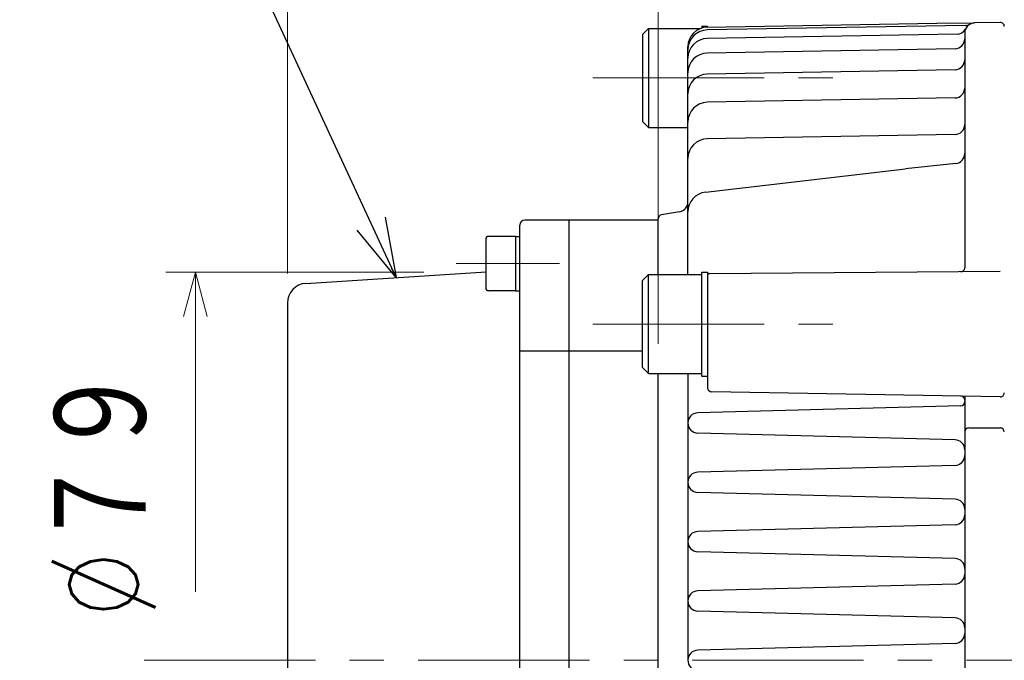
# Model space of a CAD drawing. Header units: millimetres. Extents: x 0 to 1300, y 0 to 891.
# Tile 121 of 148: x 338 to 438, y 600 to 665. Entities that reach past the tile are written whole.
import ezdxf

# ---------------------------------------------------------------- set-up
doc = ezdxf.new("R2010")
doc.units = ezdxf.units.MM
doc.header["$LTSCALE"] = 0.545669
doc.linetypes.add('CENTER', pattern=[50.8, 31.75, -6.35, 6.35, -6.35])
doc.layers.add('NoLayerName_001', color=7, linetype='Continuous')
doc.styles.get("Standard").update_dxf_attribs({"font": 'txt', "bigfont": 'extfont2'})
doc.dimstyles.get("Standard").update_dxf_attribs({"dimtxt": 2.5, "dimasz": 2.5, "dimexe": 1, "dimexo": 1, "dimtad": 1, "dimdec": 3, "dimzin": 0, "dimdsep": 46, "dimtxsty": 'Standard', "dimcen": 2.5, "dimadec": 3, "dimazin": 0, "dimtfac": 0.75, "dimtdec": 3, "dimtmove": 0, "dimatfit": 3, "dimfxl": 1, "dimarcsym": 0})

# ---------------------------------------------------------------- blocks, each defined once
blk = doc.blocks.new('_OPEN30')
at = {"color": 0, "linetype": 'ByBlock', "lineweight": -2}
for p, q in [((-1, 0.267949), (0, 0)), ((0, 0), (-1, -0.267949)), ((0, 0), (-1, 0))]:
    blk.add_line(p, q, dxfattribs=at)
blk = doc.blocks.new('*D37')
at = {"layer": 'Defpoints', "color": 0}
for p in [(382.308, 639.265), (356.19, 606.916), (356.19, 606.916)]:
    blk.add_point(p, dxfattribs=at)
at = {"layer": 'NoLayerName_001', "color": 0, "linetype": 'Continuous', "lineweight": 13}
for p, q in [((379.308, 639.265), (353.19, 639.265)), ((356.19, 634.765), (356.19, 606.916))]:
    blk.add_line(p, q, dxfattribs=at)
at = {"layer": 'NoLayerName_001', "color": 0, "lineweight": 13, "xscale": 4.5, "yscale": 4.5, "zscale": 4.5, "rotation": 90}
blk.add_blockref('_OPEN30', (356.19, 639.265), dxfattribs=at)
at = {"layer": 'NoLayerName_001', "color": 0, "lineweight": 13, "insert": (346.916, 616.915), "char_height": 10.5, "attachment_point": 5, "rotation": 90}
blk.add_mtext('\\W0.8000;%%c７９', dxfattribs=at)
blk = doc.blocks.new('_NONE')
blk = doc.blocks.new('*D50')
at = {"layer": 'Defpoints', "color": 0}
for p in [(365.5, 808.511), (365.5, 636.124), (663, 604)]:
    blk.add_point(p, dxfattribs=at)
at = {"layer": 'NoLayerName_001', "color": 0, "linetype": 'Continuous', "lineweight": 13}
for p, q in [((365.5, 639.124), (365.5, 811.511)), ((663, 607), (663, 811.511)), ((658.5, 808.511), (370, 808.511))]:
    blk.add_line(p, q, dxfattribs=at)
at = {"layer": 'NoLayerName_001', "color": 0, "lineweight": 13, "xscale": 4.5, "yscale": 4.5, "zscale": 4.5, "rotation": 180}
blk.add_blockref('_OPEN30', (365.5, 808.511), dxfattribs=at)
at = {"layer": 'NoLayerName_001', "color": 0, "lineweight": 13, "xscale": 4.5, "yscale": 4.5, "zscale": 4.5}
blk.add_blockref('_OPEN30', (663, 808.511), dxfattribs=at)
at = {"layer": 'NoLayerName_001', "color": 0, "lineweight": 13, "insert": (514.25, 817.733), "char_height": 10.5, "attachment_point": 5}
blk.add_mtext('\\W0.8000;２９８', dxfattribs=at)
blk = doc.blocks.new('*D51')
at = {"layer": 'Defpoints', "color": 0}
for p in [(365.5, 780), (600, 665), (365.5, 636.124)]:
    blk.add_point(p, dxfattribs=at)
at = {"layer": 'NoLayerName_001', "color": 0, "linetype": 'Continuous', "lineweight": 13}
for p, q in [((365.5, 639.124), (365.5, 783)), ((600, 668), (600, 783)), ((595.5, 780), (370, 780))]:
    blk.add_line(p, q, dxfattribs=at)
at = {"layer": 'NoLayerName_001', "color": 0, "lineweight": 13, "xscale": 4.5, "yscale": 4.5, "zscale": 4.5, "rotation": 180}
blk.add_blockref('_OPEN30', (365.5, 780), dxfattribs=at)
at = {"layer": 'NoLayerName_001', "color": 0, "lineweight": 13, "xscale": 4.5, "yscale": 4.5, "zscale": 4.5}
blk.add_blockref('_OPEN30', (600, 780), dxfattribs=at)
at = {"layer": 'NoLayerName_001', "color": 0, "lineweight": 13, "insert": (482.75, 789.295), "char_height": 10.5, "attachment_point": 5}
blk.add_mtext('\\W0.8000;２３５', dxfattribs=at)
blk = doc.blocks.new('*D52')
at = {"layer": 'Defpoints', "color": 0}
for p in [(403, 757.5), (600, 665), (403, 644.661)]:
    blk.add_point(p, dxfattribs=at)
at = {"layer": 'NoLayerName_001', "color": 0, "linetype": 'Continuous', "lineweight": 13}
for p, q in [((403, 647.661), (403, 760.5)), ((600, 668), (600, 760.5)), ((595.5, 757.5), (407.5, 757.5))]:
    blk.add_line(p, q, dxfattribs=at)
at = {"layer": 'NoLayerName_001', "color": 0, "lineweight": 13, "xscale": 4.5, "yscale": 4.5, "zscale": 4.5, "rotation": 180}
blk.add_blockref('_OPEN30', (403, 757.5), dxfattribs=at)
at = {"layer": 'NoLayerName_001', "color": 0, "lineweight": 13, "xscale": 4.5, "yscale": 4.5, "zscale": 4.5}
blk.add_blockref('_OPEN30', (600, 757.5), dxfattribs=at)
at = {"layer": 'NoLayerName_001', "color": 0, "lineweight": 13, "insert": (501.5, 765.86), "char_height": 10.5, "attachment_point": 5}
blk.add_mtext('\\W0.8000;197', dxfattribs=at)
blk = doc.blocks.new('*D53')
at = {"layer": 'Defpoints', "color": 0}
for p in [(403, 757.5), (365.5, 636.124), (403, 629)]:
    blk.add_point(p, dxfattribs=at)
at = {"layer": 'NoLayerName_001', "color": 0, "linetype": 'Continuous', "lineweight": 13}
for p, q in [((365.5, 639.124), (365.5, 760.5)), ((403, 632), (403, 760.5)), ((370, 757.5), (398.5, 757.5))]:
    blk.add_line(p, q, dxfattribs=at)
at = {"layer": 'NoLayerName_001', "color": 0, "lineweight": 13, "xscale": 4.5, "yscale": 4.5, "zscale": 4.5, "rotation": 180}
blk.add_blockref('_OPEN30', (365.5, 757.5), dxfattribs=at)
at = {"layer": 'NoLayerName_001', "color": 0, "lineweight": 13, "xscale": 4.5, "yscale": 4.5, "zscale": 4.5}
blk.add_blockref('_OPEN30', (403, 757.5), dxfattribs=at)
at = {"layer": 'NoLayerName_001', "color": 0, "lineweight": 13, "insert": (384.25, 766.795), "char_height": 10.5, "attachment_point": 5}
blk.add_mtext('\\W0.8000;３８', dxfattribs=at)
blk = doc.blocks.new('JZB_0007')
at = {"layer": 'NoLayerName_001', "color": 7, "linetype": 'Continuous', "lineweight": 25}
for p, q in [((0.6, 10.25), (0, 9.65)), ((0.6, 0.25), (0.6, 10.25)), ((0.6, 10.25), (6, 10.25)), ((6, 0), (6, 10.5)), ((6, 10.5), (6.6, 10.5)), ((6.6, 10.5), (6.6, 0)), ((0, 0.85), (0, 9.65)), ((0, 0.85), (0.6, 0.25)), ((0.6, 0.25), (6, 0.25)), ((6, 0), (6.6, 0))]:
    blk.add_line(p, q, dxfattribs=at)

msp = doc.modelspace()

# ---------------------------------------------------------------- linework, layer by layer
at = {"layer": 'NoLayerName_001', "color": 7, "linetype": 'Continuous', "lineweight": 25}
for p, q in [((407.96509519, 664.03430086), (431.15971147, 664.4391644)), ((434.07566177, 664.20380965), (407.96509519, 663.74804802)), ((431.15971147, 664.4391644), (434.98479286, 664.45414201)), ((437.59391714, 664.49382393), (434.98479286, 664.45414201)), ((401.4, 663.28972563), (402, 663.88972563)), ((401.4, 663.28972563), (401.4, 654.48972563)), ((402, 663.88972563), (402, 653.88972563)), ((402, 663.88972563), (407.25265188, 663.88972563)), ((407.4, 664.13972563), (407.4, 663.94248388)), ((407.4, 664.13972563), (408, 664.13972563)), ((433.22282528, 663.3222188), (407.96509519, 662.88134348)), ((408, 664.03491013), (408, 664.13972563)), ((434, 663.45425765), (434, 639.68981501)), ((406, 639.00000285), (406, 662.03460547)), ((433.01745241, 661.8464942), (407.96509519, 661.40920368)), ((433.01745241, 659.72305227), (407.96509519, 659.28576175)), ((433.01745241, 656.87349795), (407.96509519, 656.43620743)), ((402, 653.88972563), (401.4, 654.48972563)), ((402, 653.88972563), (406, 653.88972563)), ((433.01745241, 653.1779682), (407.96509519, 652.74067768)), ((433.10517898, 650.24016963), (428, 649.70021716)), ((407.76780731, 647.33534212), (428, 649.70021716)), ((405.16439899, 645.36072619), (403.33424041, 645.05569976)), ((402.99999974, 644.5), (389.5, 644.5)), ((394, 555.49999447), (394, 644.5)), ((403, 639.00000285), (403, 644.66114219)), ((389, 570.11908494), (389, 644)), ((385.55, 642.56835562), (385.55, 637.66835562)), ((388.55, 642.86835562), (385.85, 642.86835562)), ((388.55, 642.86835562), (388.55, 637.36835562)), ((388.55, 642.86835562), (389, 642.86835562)), ((367.37259969, 638.11952764), (385.60330845, 639.2831899)), ((408.19825469, 639.10648047), (437.59650939, 639.36303515)), ((388.55, 637.36835562), (385.85, 637.36835562)), ((388.55, 637.36835562), (389, 637.36835562)), ((365.5, 636.12358947), (365.5, 558.5)), ((389, 631.30495792), (394, 631.30495792)), ((394, 631.30495792), (401.39999974, 631.30495792)), ((403, 555.5), (403, 629.00000285)), ((406, 629.00000285), (406, 600)), ((408, 628.75000285), (408, 627.55017449)), ((437.59301904, 626.64054752), (408.39301904, 627.15023541)), ((434, 626.7032639), (434, 549.47684454)), ((433.61047078, 625.72300562), (406.99965732, 625.02617695)), ((434.4, 623.5), (437.6, 623.5)), ((433.02617695, 622.29229465), (406.99965732, 622.97382305)), ((433.02617695, 619.70770535), (406.99965732, 619.02617695)), ((433.02617695, 616.29229465), (406.99965732, 616.97382305)), ((433.02617695, 613.70770535), (406.99965732, 613.02617695)), ((433.02617695, 610.29229465), (406.99965732, 610.97382305)), ((433.02617695, 607.70770535), (406.99965732, 607.02617695)), ((433.02617695, 604.29229465), (406.99965732, 604.97382305)), ((433.02617695, 601.70770535), (406.99965732, 601.02617695))]:
    msp.add_line(p, q, dxfattribs=at)
at = {"layer": 'NoLayerName_001', "color": 4, "linetype": 'CENTER', "lineweight": 13}
for p, q in [((396.4, 658.88972563), (422.5, 658.88972563)), ((382.55, 640.11835562), (393, 640.11835562)), ((396.4, 634.00000285), (422.5, 634.00000285)), ((351, 600), (669.21639297, 600))]:
    msp.add_line(p, q, dxfattribs=at)
at = {"layer": 'NoLayerName_001', "color": 7, "linetype": 'Continuous', "lineweight": 25}
for centre, radius, start, end in [((435, 663.45425765), 1, 90.8713386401, 180), ((434.05820936, 665.20365735), 1, 271, 291.7090905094), ((437.6, 664.09387018), 0.4, 0, 90.8713386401), ((408, 662.03460547), 2, 91, 180), ((408, 661.74835263), 2, 91, 180), ((433.20537287, 664.32206649), 1, 271, 329.5494415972), ((408, 660.88164809), 2, 91, 180), ((433, 662.8463419), 1, 271, 0), ((408, 659.40950829), 2, 91, 180), ((433, 660.72289997), 1, 271, 0), ((408, 657.28606636), 2, 91, 180), ((433, 657.87334565), 1, 271, 0), ((408, 654.43651204), 2, 91, 180), ((433, 654.1778159), 1, 271, 0), ((408, 650.74098229), 2, 91, 180), ((433, 651.23462294), 1, 276.0374785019, 0), ((408, 645.34886621), 2, 96.6668646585, 180), ((405, 646.34712011), 1, 279.462322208, 0), ((389.5, 644), 0.5, 90, 180), ((403.4, 644.66114219), 0.4, 99.462322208, 180), ((385.85, 642.56835562), 0.3, 90, 180), ((433.6, 639.68981501), 0.4, 271, 0), ((408.2, 638.90648809), 0.2, 90.5, 180), ((367.5, 636.12358947), 2, 93.6522227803, 180), ((385.85, 637.66835562), 0.3, 180, 270), ((408.4, 627.55017449), 0.4, 180, 269), ((433.6, 626.31018499), 0.4, 0, 89), ((437.6, 627.04048659), 0.4, 269, 360), ((433.6, 626.12286855), 0.4, 271.5, 0), ((407.02652871, 624), 1.02652871, 91.5, 268.5), ((434.4, 623.1), 0.4, 90, 180), ((437.6, 623.1), 0.4, 0, 90), ((433, 621.29263733), 1, 0, 88.5), ((433, 620.70736267), 1, 271.5, 0), ((407.02652871, 618), 1.02652871, 91.5, 268.5), ((433, 615.29263733), 1, 0, 88.5), ((433, 614.70736267), 1, 271.5, 0), ((407.02652871, 612), 1.02652871, 91.5, 268.5), ((433, 609.29263733), 1, 0, 88.5), ((433, 608.70736267), 1, 271.5, 0), ((407.02652871, 606), 1.02652871, 91.5, 268.5), ((433, 603.29263733), 1, 0, 88.5), ((433, 602.70736267), 1, 271.5, 0), ((407.02652871, 600), 1.02652871, 91.5, 268.5)]:
    msp.add_arc(centre, radius, start, end, dxfattribs=at)

# ---------------------------------------------------------------- block references
at = {"layer": 'NoLayerName_001'}
msp.add_blockref('JZB_0007', (401.3999939, 628.75), dxfattribs=at)

# ---------------------------------------------------------------- dimensions: what is measured, and where the dimension line sits
at = {"layer": 'NoLayerName_001', "color": 3, "linetype": 'Continuous', "lineweight": 13}
for base, p1, p2, angle, text, override, picture, middle in [((365.5, 808.51141965), (663, 604), (365.5, 636.12358947), 180, '\\W0.8000;２９８', {"dimtxt": 10.5, "dimasz": 4.5, "dimexe": 3, "dimexo": 3, "dimgap": 3, "dimzin": 8, "dimblk": 'OPEN30', "dimclrd": 0, "dimclre": 0, "dimclrt": 0, "dimtp": 0, "dimtm": 0, "dimlwd": 13, "dimlwe": 13}, '*D50', (514.25, 808.51141965)), ((365.5, 780), (600, 665), (365.5, 636.12358947), 180, '\\W0.8000;２３５', {"dimtxt": 10.5, "dimasz": 4.5, "dimexe": 3, "dimexo": 3, "dimgap": 3, "dimzin": 8, "dimblk": 'OPEN30', "dimclrd": 0, "dimclre": 0, "dimclrt": 0, "dimtp": 0, "dimtm": 0, "dimlwd": 13, "dimlwe": 13}, '*D51', (482.75, 780)), ((403, 757.5), (600, 665), (403, 644.66114219), 180, '\\W0.8000;<>', {"dimtxt": 10.5, "dimasz": 4.5, "dimexe": 3, "dimexo": 3, "dimgap": 3, "dimzin": 8, "dimblk": 'OPEN30', "dimclrd": 0, "dimclre": 0, "dimclrt": 0, "dimtp": 0, "dimtm": 0, "dimlwd": 13, "dimlwe": 13}, '*D52', (501.5, 757.5)), ((356.18956952, 606.91590742), (382.30782082, 639.26477273), (356.18956952, 606.91590742), 270, '\\W0.8000;%%c７９', {"dimtxt": 10.5, "dimasz": 4.5, "dimexe": 3, "dimexo": 3, "dimgap": 3, "dimzin": 8, "dimpost": '%%c<>', "dimblk1": 'OPEN30', "dimblk2": 'NONE', "dimsah": 1, "dimse2": 1, "dimclrd": 0, "dimclre": 0, "dimclrt": 0, "dimtp": 0, "dimtm": 0, "dimatfit": 2, "dimlwd": 13, "dimlwe": 13}, '*D37', (356.18956952, 616.91477307))]:
    dim = msp.add_linear_dim(base=base, p1=p1, p2=p2, angle=angle, text=text, dimstyle='Standard', override=override, dxfattribs=at)
    dim.commit()
    dim.dimension.update_dxf_attribs({"geometry": picture, "text_midpoint": middle, "dimtype": 160})
dim = msp.add_linear_dim(base=(403, 757.5), p1=(365.5, 636.12358947), p2=(403, 629.00000285), text='\\W0.8000;３８', dimstyle='Standard', override={"dimtxt": 10.5, "dimasz": 4.5, "dimexe": 3, "dimexo": 3, "dimgap": 3, "dimzin": 8, "dimblk": 'OPEN30', "dimclrd": 0, "dimclre": 0, "dimclrt": 0, "dimtp": 0, "dimtm": 0, "dimlwd": 13, "dimlwe": 13}, dxfattribs=at)
dim.commit()
dim.dimension.update_dxf_attribs({"geometry": '*D53', "text_midpoint": (384.25, 757.5), "dimtype": 160})

# ---------------------------------------------------------------- leaders
at = {"layer": 'NoLayerName_001', "color": 3, "linetype": 'Continuous', "lineweight": 13, "annotation_type": 0, "has_hookline": 1, "hookline_direction": 1}
for points, text_width in [([(499.5, 617.75), (343.57849775, 750.13249449), (337.57849775, 750.13249449)], 85.0962546), ([(376.48795407, 638.70135877), (345.98968185, 704.71492385), (339.98968185, 704.71492385)], 61.9950996)]:
    msp.add_leader(points, dimstyle='Standard', override={"dimtxt": 10.5, "dimasz": 6, "dimldrblk": 'OPEN30'}, dxfattribs=dict(at, text_width=text_width))

doc.saveas('drawing.dxf')
